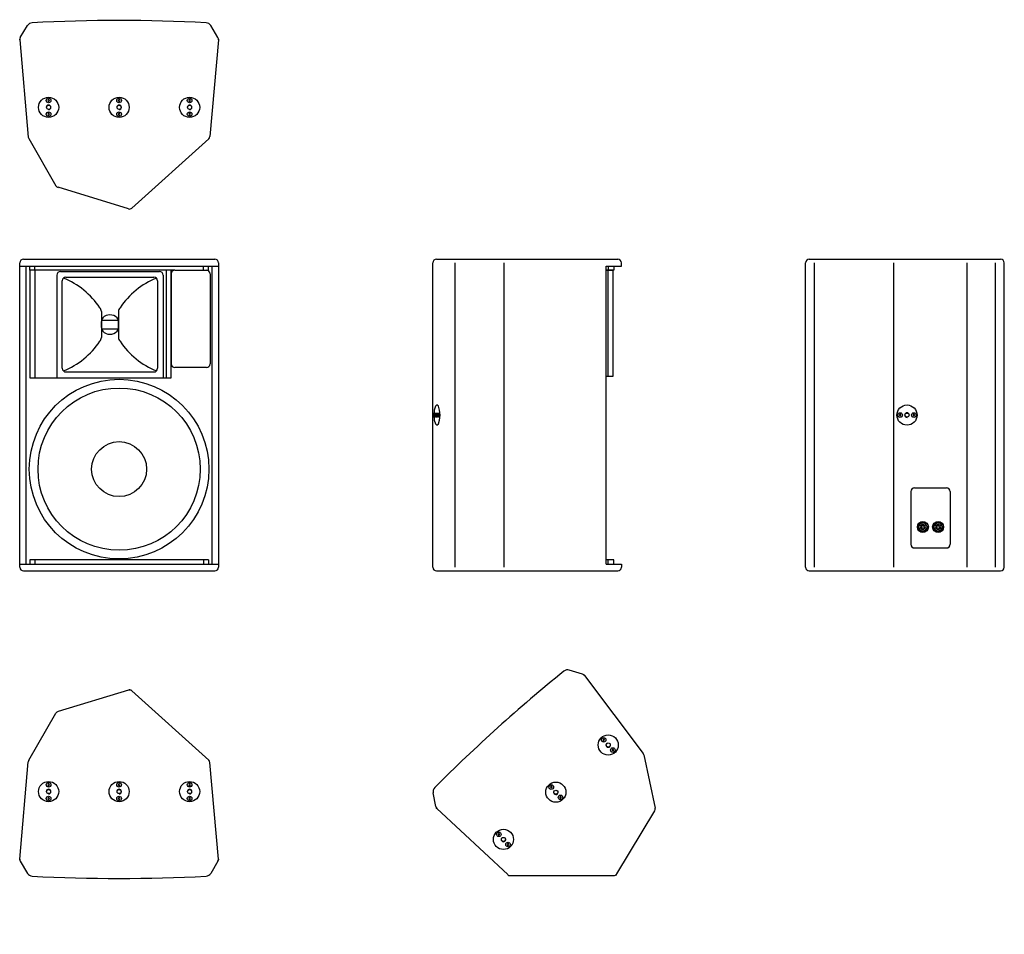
# Model space of a CAD drawing. Extents: x 546 to 2695, y 810 to 2805.
import ezdxf

# ---------------------------------------------------------------- set-up
doc = ezdxf.new("R2010")
doc.units = 0
for name, color, linetype in [('KF_CA_1515_9_i_BOTTOM', 7, 'CONTINUOUS'), ('KF_CA_1515_9_i_FRONT', 7, 'CONTINUOUS'), ('KF_CA_1515_9_i_REAR', 7, 'CONTINUOUS'), ('KF_CA_1515_9_i_SIDE', 7, 'CONTINUOUS'), ('KF_CA_1515_9_i_TOP', 7, 'CONTINUOUS')]:
    doc.layers.add(name, color=color, linetype=linetype)

# ---------------------------------------------------------------- blocks, each defined once
blk = doc.blocks.new('KF_CA_1515_9_i_FRONT')
at = {"layer": 'KF_CA_1515_9_i_FRONT'}
for p, q in [((-208.8, 0), (208.8, 0)), ((-216.8, -672), (-216.8, -8)), ((-216.8, -15), (216.8, -15)), ((-202.5, -665), (-202.5, -15)), ((-195.1, -24), (-195.1, -15)), ((-195.1, -24), (-195.1, -15)), ((-184.1, -24), (-184.1, -15)), ((184.1, -24), (184.1, -15)), ((195.1, -24), (195.1, -15)), ((202.5, -15), (202.5, -665)), ((216.8, -8), (216.8, -672)), ((121.5, -24), (-195.1, -24)), ((-195.1, -24), (-195.1, -259)), ((-184.1, -24), (-184.1, -259)), ((-136, -35), (-136, -251)), ((-136, -35), (-136, -259)), ((-128, -27), (88, -27)), ((-116, -39), (76, -39)), ((96, -35), (96, -251)), ((96, -35), (96, -259)), ((102.5, -24), (102.5, -259)), ((113.5, -259), (113.5, -24)), ((113.5, -32), (113.5, -228.5)), ((121.5, -24), (190.5, -24)), ((186.1, -24), (195.1, -24)), ((198.5, -32), (198.5, -228.5)), ((-124, -238), (-124, -47)), ((84, -47), (84, -238)), ((-38.6, -114.3), (-38.6, -170.7)), ((-1.4, -114.3), (-1.4, -170.7)), ((-38.6, -132.9), (-1.4, -132.9)), ((-38.6, -149.3), (-38.6, -135.7)), ((-1.4, -149.3), (-1.4, -135.7)), ((-38.6, -152.1), (-1.4, -152.1)), ((-116, -246), (76, -246)), ((190.5, -236.5), (121.5, -236.5)), ((-195.1, -259), (113.4, -259)), ((-216.8, -665), (217.6, -665)), ((195.1, -656), (-195.1, -656)), ((-195.1, -656), (-195.1, -665)), ((-184.1, -656), (-184.1, -665)), ((184.1, -656), (184.1, -665)), ((195.1, -656), (195.1, -665)), ((-208.8, -680), (208.8, -680))]:
    blk.add_line(p, q, dxfattribs=at)
for radius in [196, 177, 60]:
    blk.add_circle((0, -458), radius, dxfattribs=at)
for centre, radius, start, end in [((-208.8, -8), 8, 90, 180), ((208.8, -8), 8, 0, 90), ((-128, -35), 8, 90, 180), ((-116, -47), 8, 90, 180), ((-183.8, -198.5), 169, 33.1981, 68.4091), ((143.8, -198.5), 169, 111.5909, 146.8019), ((76, -47), 8, 0, 90), ((88, -35), 8, 0, 90), ((121.5, -32), 8, 90, 180), ((190.5, -32), 8, 0, 90), ((-49.7, -114.3), 11.1, 0, 48.79), ((9.7, -114.3), 11.1, 131.21, 180), ((-27.4, -135.7), 11.1, 137.709, 180), ((-20, -142.5), 21.2, 42.291, 137.709), ((-12.5, -135.7), 11.1, 0, 42.291), ((-27.4, -149.3), 11.1, 180, 222.291), ((-12.5, -149.3), 11.1, 317.709, 0), ((-49.7, -170.7), 11.1, 311.21, 0), ((-20, -142.5), 21.2, 222.291, 317.709), ((9.7, -170.7), 11.1, 180, 228.79), ((-183.8, -86.5), 169, 291.5909, 326.8019), ((143.8, -86.5), 169, 213.1981, 248.4091), ((121.5, -228.5), 8, 180, 270), ((190.5, -228.5), 8, 270, 0), ((-116, -238), 8, 180, 270), ((76, -238), 8, 270, 0), ((-208.8, -672), 8, 180, 270), ((208.8, -672), 8, 270, 0)]:
    blk.add_arc(centre, radius, start, end, dxfattribs=at)
blk = doc.blocks.new('KF_CA_1515_9_i_BOTTOM')
at = {"layer": 'KF_CA_1515_9_i_BOTTOM'}
for p, q in [((-215.7, -37.4), (-199.9, -11.1)), ((215.7, -37.4), (199.9, -11.1)), ((-216.8, -42.2), (-198.2, -254.4)), ((216.8, -42.2), (198.3, -253)), ((-197.2, -257.7), (-137.9, -360.4)), ((195.7, -258.3), (28, -409.3)), ((20.3, -411), (-133.3, -364))]:
    blk.add_line(p, q, dxfattribs=at)
for points in [[(-154.8, -173), (-155.7, -174.5), (-154.8, -176), (-153.1, -176), (-152.2, -174.5), (-153.1, -173)], [(-0.9, -173), (-1.7, -174.5), (-0.9, -176), (0.9, -176), (1.7, -174.5), (0.9, -173)], [(153, -173), (152.2, -174.5), (153, -176), (154.8, -176), (155.6, -174.5), (154.8, -173)], [(-154.8, -203), (-155.7, -204.5), (-154.8, -206), (-153.1, -206), (-152.2, -204.5), (-153.1, -203)], [(-0.9, -203), (-1.7, -204.5), (-0.9, -206), (0.9, -206), (1.7, -204.5), (0.9, -203)], [(153, -203), (152.2, -204.5), (153, -206), (154.8, -206), (155.6, -204.5), (154.8, -203)]]:
    blk.add_lwpolyline(points, close=True, dxfattribs=at)
for centre, radius in [((-153.9, -189.5), 22), ((-153.9, -174.5), 5), ((0, -189.5), 22), ((0, -174.5), 5), ((153.9, -189.5), 22), ((153.9, -174.5), 5), ((-153.9, -189.5), 4.4), ((0, -189.5), 4.4), ((153.9, -189.5), 4.4), ((-153.9, -204.5), 5), ((0, -204.5), 5), ((153.9, -204.5), 5)]:
    blk.add_circle(centre, radius, dxfattribs=at)
for centre, radius, start, end in [((-0.1, -3544.3), 3544.3, 86.9285, 93.0695), ((-189.2, -17.6), 12.5, 93.0695, 148.9993), ((189.2, -17.6), 12.5, 30.999, 86.9285), ((-208.8, -41.5), 8, 148.9993, 185.0001), ((208.8, -41.5), 8, 354.9999, 30.999), ((-153.9, -189.5), 5, 270, 180), ((0, -189.5), 5, 270, 180), ((153.9, -189.5), 5, 270, 180), ((-190.3, -253.7), 8, 185.0001, 209.9999), ((190.4, -252.3), 8, 312.0001, 354.9999), ((-131, -356.4), 8, 209.9999, 253), ((22.7, -403.3), 8, 253, 312.0001)]:
    blk.add_arc(centre, radius, start, end, dxfattribs=at)
for p in [(-216.8, -41.5), (216.8, -41.5)]:
    blk.add_point(p, dxfattribs=at)
blk = doc.blocks.new('KF_CA_1515_9_i_SIDE')
at = {"layer": 'KF_CA_1515_9_i_SIDE'}
for p, q in [((-197.7, 0), (197.7, 0)), ((-205.7, -672), (-205.7, -8)), ((-157, -672), (-157, -8)), ((-50.4, -672), (-50.4, -8)), ((172.2, -665), (172.2, -15)), ((172.2, -15), (205.7, -15)), ((177.2, -15), (177.2, -24)), ((189.2, -15), (189.2, -24)), ((205.7, -15), (205.7, -8)), ((189.2, -24), (172.2, -24)), ((189.2, -24), (172.2, -24)), ((172.2, -24), (176.2, -24)), ((176.2, -24), (176.2, -256)), ((176.2, -24), (187.2, -24)), ((187.2, -24), (187.2, -256)), ((187.2, -256), (172.2, -256)), ((189.2, -656), (172.2, -656)), ((172.2, -665), (205.7, -665)), ((177.2, -665), (177.2, -656)), ((189.2, -665), (189.2, -656)), ((205.7, -665), (205.7, -672)), ((-197.7, -680), (197.7, -680))]:
    blk.add_line(p, q, dxfattribs=at)
at = {"layer": 'KF_CA_1515_9_i_SIDE', "color": 7}
blk.add_line((-157, -672), (-157, -8), dxfattribs=at)
for points in [[(-196.8, -362), (-193.5, -359), (-191, -350.9), (-190.1, -340), (-191, -329), (-193.5, -320.9), (-196.8, -318), (-200.2, -320.9), (-202.6, -329), (-203.5, -340), (-202.6, -350.9), (-200.2, -359), (-196.8, -362)], [(-201.4, -345), (-200.3, -343.5), (-199.9, -340), (-200.3, -336.4), (-201.4, -335), (-202.5, -336.4), (-202.9, -340), (-202.5, -343.5), (-201.4, -345)], [(-200.9, -339.1), (-201.4, -338.2), (-201.8, -339.1), (-201.8, -340.9), (-201.4, -341.7), (-200.9, -340.9), (-200.9, -339.1)], [(-196.8, -344.4), (-195.9, -343.1), (-195.5, -340), (-195.9, -336.9), (-196.8, -335.6), (-197.8, -336.9), (-198.2, -340), (-197.8, -343.1), (-196.8, -344.4)], [(-192.3, -345), (-191.2, -343.5), (-190.7, -340), (-191.2, -336.4), (-192.3, -335), (-193.3, -336.4), (-193.8, -340), (-193.3, -343.5), (-192.3, -345)], [(-191.8, -339.1), (-192.3, -338.2), (-192.7, -339.1), (-192.7, -340.9), (-192.3, -341.7), (-191.8, -340.9), (-191.8, -339.1)]]:
    blk.add_lwpolyline(points, close=True, dxfattribs=at)
blk.add_lwpolyline([(-198.3, -340), (-197.9, -343.5), (-196.8, -345), (-195.7, -343.5), (-195.3, -340), (-195.7, -336.4), (-196.8, -335)], dxfattribs=at)
at = {"layer": 'KF_CA_1515_9_i_SIDE'}
for centre, start, end in [((-197.7, -8), 90, 180), ((197.7, -8), 0, 90), ((-197.7, -672), 180, 270), ((197.7, -672), 270, 0)]:
    blk.add_arc(centre, 8, start, end, dxfattribs=at)
blk = doc.blocks.new('KF_CA_1515_9_i_REAR')
at = {"layer": 'KF_CA_1515_9_i_REAR'}
for p, q in [((-208.8, 0), (208.8, 0)), ((-216.8, -672), (-216.8, -8)), ((-197.5, -672), (-197.5, -8)), ((-24.4, -672), (-24.4, -8)), ((136, -672), (136, -8)), ((197.9, -672), (197.9, -8)), ((216.8, -672), (216.8, -8)), ((12.8, -507), (12.8, -622)), ((20.8, -499), (90.8, -499)), ((98.8, -507), (98.8, -622)), ((35.4, -580.5), (35.1, -580.2)), ((42.8, -580.4), (43.1, -580)), ((68.8, -580.5), (68.5, -580.2)), ((76.2, -580.4), (76.5, -580)), ((30.1, -581.3), (31.1, -581.3)), ((30.1, -587), (31.1, -587)), ((35.2, -588.2), (35.5, -587.9)), ((37.3, -582.3), (36.8, -581.8)), ((36.8, -586.5), (37.3, -586)), ((41, -582.2), (41.5, -581.7)), ((41.5, -586.4), (41, -585.9)), ((43.2, -588.1), (42.9, -587.8)), ((47.5, -582.2), (48.5, -582.2)), ((47.5, -586), (48.5, -586)), ((63.5, -581.3), (64.5, -581.3)), ((63.5, -587), (64.5, -587)), ((68.6, -588.2), (68.9, -587.9)), ((70.7, -582.3), (70.2, -581.8)), ((70.2, -586.5), (70.7, -586)), ((74.4, -582.2), (74.9, -581.7)), ((74.9, -586.4), (74.4, -585.9)), ((76.6, -588.1), (76.3, -587.8)), ((80.9, -582.2), (81.9, -582.2)), ((80.9, -586), (81.9, -586)), ((20.8, -630), (90.8, -630)), ((-208.8, -680), (208.8, -680))]:
    blk.add_line(p, q, dxfattribs=at)
for points in [[(-12, -340.9), (-10.5, -341.7), (-9, -340.9), (-9, -339.1), (-10.5, -338.3), (-12, -339.1)], [(18, -340.9), (19.5, -341.7), (21, -340.9), (21, -339.1), (19.5, -338.3), (18, -339.1)]]:
    blk.add_lwpolyline(points, close=True, dxfattribs=at)
for centre, radius in [((4.5, -340), 22), ((-10.5, -340), 5), ((4.5, -340), 4.4), ((19.5, -340), 5), ((39.1, -584.1), 12), ((39.1, -584.1), 11.4), ((72.5, -584.1), 12), ((72.5, -584.1), 11.4)]:
    blk.add_circle(centre, radius, dxfattribs=at)
for centre, radius, start, end in [((-208.8, -8), 8, 90, 180), ((208.8, -8), 8, 0, 90), ((4.5, -340), 5, 0, 270), ((20.8, -507), 8, 90, 180), ((90.8, -507), 8, 0, 90), ((39.1, -584.1), 8.55, 12.8396, 160.5288), ((39.1, -584.1), 5.7, 135.8579, 225.8583), ((39.1, -584.1), 5.22, 45.8579, 135.8579), ((39.1, -584.1), 5.7, 315.8579, 45.8578), ((72.5, -584.1), 8.55, 12.8396, 160.5288), ((72.5, -584.1), 5.7, 135.8579, 225.8583), ((72.5, -584.1), 5.22, 45.8579, 135.8579), ((72.5, -584.1), 5.7, 315.8579, 45.8578), ((39.1, -584.1), 9.5, 162.5424, 197.4576), ((39.1, -584.1), 8.55, 199.4712, 347.1604), ((39.1, -584.1), 5.22, 225.8583, 315.8579), ((39.1, -584.1), 3.32, 135.8585, 225.8591), ((39.1, -584.1), 2.61, 45.857, 135.8588), ((39.1, -584.1), 2.61, 225.8597, 315.8588), ((39.1, -584.1), 3.32, 315.8585, 45.857), ((39.1, -584.1), 9.5, 348.463, 11.537), ((72.5, -584.1), 9.5, 162.5424, 197.4576), ((72.5, -584.1), 8.55, 199.4712, 347.1604), ((72.5, -584.1), 5.22, 225.8583, 315.8579), ((72.5, -584.1), 3.32, 135.8585, 225.8591), ((72.5, -584.1), 2.61, 45.857, 135.8588), ((72.5, -584.1), 2.61, 225.8597, 315.8588), ((72.5, -584.1), 3.32, 315.8585, 45.857), ((72.5, -584.1), 9.5, 348.463, 11.537), ((20.8, -622), 8, 180, 270), ((90.8, -622), 8, 270, 0), ((-208.8, -672), 8, 180, 270), ((208.8, -672), 8, 270, 0)]:
    blk.add_arc(centre, radius, start, end, dxfattribs=at)
blk = doc.blocks.new('KF_CA_1515_9_i_TOP')
at = {"layer": 'KF_CA_1515_9_i_TOP'}
for p, q in [((20.3, 411), (-133.3, 364)), ((195.7, 258.3), (28, 409.3)), ((-197.2, 257.7), (-137.9, 360.4)), ((-216.8, 42.2), (-198.2, 254.4)), ((216.8, 42.2), (198.3, 253)), ((-215.7, 37.4), (-199.9, 11.1)), ((215.7, 37.4), (199.9, 11.1))]:
    blk.add_line(p, q, dxfattribs=at)
for points in [[(-154.8, 206), (-155.7, 204.5), (-154.8, 203), (-153.1, 203), (-152.2, 204.5), (-153.1, 206)], [(-0.9, 206), (-1.7, 204.5), (-0.9, 203), (0.9, 203), (1.7, 204.5), (0.9, 206)], [(153, 206), (152.2, 204.5), (153, 203), (154.8, 203), (155.6, 204.5), (154.8, 206)], [(-154.8, 176), (-155.7, 174.5), (-154.8, 173), (-153.1, 173), (-152.2, 174.5), (-153.1, 176)], [(-0.9, 176), (-1.7, 174.5), (-0.9, 173), (0.9, 173), (1.7, 174.5), (0.9, 176)], [(153, 176), (152.2, 174.5), (153, 173), (154.8, 173), (155.6, 174.5), (154.8, 176)]]:
    blk.add_lwpolyline(points, close=True, dxfattribs=at)
for centre, radius in [((-153.9, 189.5), 22), ((-153.9, 204.5), 5), ((-153.9, 189.5), 4.4), ((0, 189.5), 22), ((0, 204.5), 5), ((0, 189.5), 4.4), ((153.9, 189.5), 22), ((153.9, 204.5), 5), ((153.9, 189.5), 4.4), ((-153.9, 174.5), 5), ((0, 174.5), 5), ((153.9, 174.5), 5)]:
    blk.add_circle(centre, radius, dxfattribs=at)
for centre, radius, start, end in [((22.7, 403.3), 8, 47.9999, 107), ((-131, 356.4), 8, 107, 150.0001), ((190.4, 252.3), 8, 5.0001, 47.9999), ((-190.3, 253.7), 8, 150.0001, 174.9999), ((-153.9, 189.5), 5, 270, 180), ((0, 189.5), 5, 270, 180), ((153.9, 189.5), 5, 270, 180), ((-208.8, 41.5), 8, 174.9999, 211.0007), ((208.8, 41.5), 8, 329.001, 5.0001), ((-189.2, 17.6), 12.5, 211.0007, 266.9305), ((-0.1, 3544.3), 3544.3, 266.9305, 273.0715), ((189.2, 17.6), 12.5, 273.0715, 329.001)]:
    blk.add_arc(centre, radius, start, end, dxfattribs=at)
for p in [(22.7, 411.3), (-216.8, 41.5), (216.8, 41.5)]:
    blk.add_point(p, dxfattribs=at)

msp = doc.modelspace()

# ---------------------------------------------------------------- block references
at = {"layer": 'KF_CA_1515_9_i_BOTTOM'}
msp.add_blockref('KF_CA_1515_9_i_BOTTOM', (762.7, 2803.6), dxfattribs=at)
at = {"layer": 'KF_CA_1515_9_i_FRONT'}
msp.add_blockref('KF_CA_1515_9_i_FRONT', (762.7, 2282.8), dxfattribs=at)
at = {"layer": 'KF_CA_1515_9_i_REAR'}
msp.add_blockref('KF_CA_1515_9_i_REAR', (2477.8, 2282.8), dxfattribs=at)
at = {"layer": 'KF_CA_1515_9_i_SIDE'}
msp.add_blockref('KF_CA_1515_9_i_SIDE', (1653.2, 2282.8), dxfattribs=at)
at = {"layer": 'KF_CA_1515_9_i_TOP', "rotation": 221.9999999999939}
msp.add_blockref('KF_CA_1515_9_i_TOP', (1589.1, 1260.9), dxfattribs=at)
at = {"layer": 'KF_CA_1515_9_i_TOP'}
msp.add_blockref('KF_CA_1515_9_i_TOP', (762.7, 931.9), dxfattribs=at)

doc.saveas('drawing.dxf')
